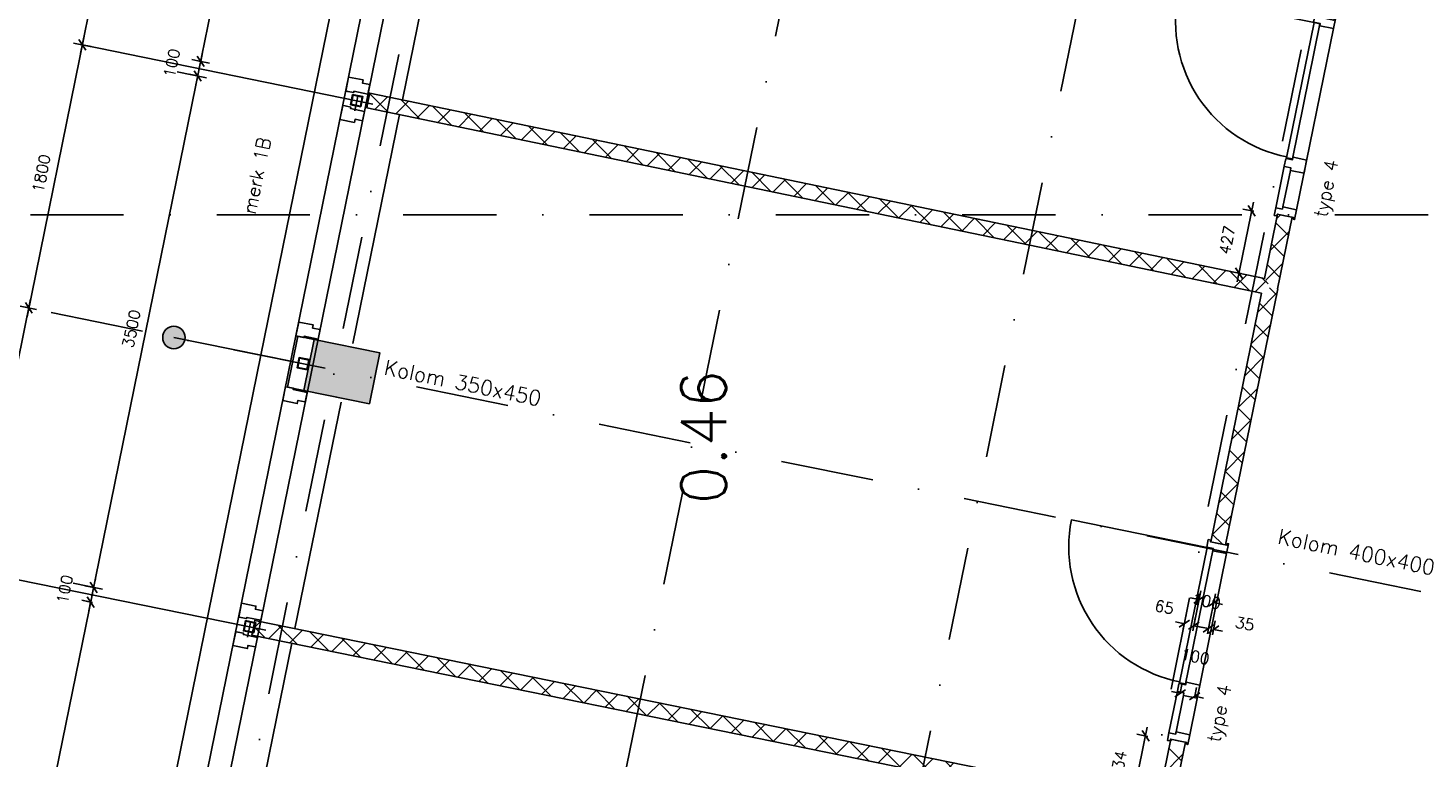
# Model space of a CAD drawing. Extents: x -33344 to 2055880, y -64816 to 121260.
# Tile 37 of 133: x 14436 to 23827, y 39006 to 43901. Entities that reach past the tile are written whole.
import ezdxf

# ---------------------------------------------------------------- set-up
doc = ezdxf.new("R2010")
doc.units = 0
doc.header["$LTSCALE"] = 50
doc.header["$MEASUREMENT"] = 0
doc.header["$PDMODE"] = 3
doc.header["$PDSIZE"] = 0.1
doc.linetypes.add('DASHED', pattern=[0.75, 0.5, -0.25])
doc.linetypes.add('STRAM_0WT$1$DASHDOT', pattern=[25, 12.5, -6.25, 0, -6.25])
doc.layers.get('0').update_dxf_attribs({"linetype": 'CONTINUOUS'})
doc.layers.get('DEFPOINTS').update_dxf_attribs({"linetype": 'CONTINUOUS'})
for name, color, linetype in [('A--A22--_F123-', 9, 'CONTINUOUS'), ('A--A28--_F-2--', 7, 'CONTINUOUS'), ('A--A28--_F12--', 7, 'CONTINUOUS'), ('A--L21--', 3, 'CONTINUOUS'), ('A--L21A3_BUITENWAND', 3, 'CONTINUOUS'), ('A--L22--_F-2--', 7, 'CONTINUOUS'), ('A--L28--', 7, 'CONTINUOUS'), ('A--L28--_F-2--', 7, 'CONTINUOUS'), ('A--L28--_F12--', 7, 'CONTINUOUS'), ('A--L31--', 2, 'CONTINUOUS'), ('A--L31--_F123-', 7, 'CONTINUOUS'), ('A--L32--', 7, 'CONTINUOUS'), ('A--L32--_F123-', 1, 'CONTINUOUS'), ('A--L32--_F123-DRAAIR', 7, 'CONTINUOUS'), ('A--M$1A-_F123-', 1, 'CONTINUOUS'), ('A--M1$A-_F123-', 1, 'CONTINUOUS'), ('A--T$1A-25_TEKST', 2, 'CONTINUOUS'), ('A--T$1A-_F123-_RN', 4, 'CONTINUOUS'), ('STRAM_0WT$0$A--L$7A-_STRA0', 1, 'STRAM_0WT$1$DASHDOT'), ('STRAM_0WT$1$A--M$1A-_F123-', 1, 'CONTINUOUS'), ('STRAM_0WT$1$A--T$7A8-_STRA', 8, 'STRAM_0WT$1$DASHDOT'), ('TEKST_KOZIJNMERK', 2, 'CONTINUOUS'), ('X--LR---_CP', 7, 'CONTINUOUS'), ('XREF', 7, 'CONTINUOUS')]:
    doc.layers.add(name, color=color, linetype=linetype)
doc.styles.add('ALFA-0_25', font='ROMANS')
doc.styles.add('B-01', font='SIMPLEX.SHX', dxfattribs={"width": 0.8, "height": 4.5})
doc.styles.add('HIEMSTRA', font='romans.shx')
doc.styles.add('STRAM_0WT$1$HIEMSTRA', font='romans.shx')
doc.dimstyles.new('STANDARD$0', dxfattribs={"dimscale": 30, "dimtxt": 2.5, "dimasz": 2, "dimexe": 2, "dimexo": 0, "dimgap": 2, "dimtad": 1, "dimdec": 0, "dimzin": 0, "dimtxsty": 'ALFA-0_25', "dimblk1": 'OBLIQUE', "dimblk2": 'OBLIQUE', "dimsah": 1, "dimcen": -3, "dimdle": 2, "dimclrd": 1, "dimclre": 1, "dimclrt": 2, "dimazin": 3, "dimtfac": 0.666667, "dimtofl": 0, "dimtmove": 0, "dimatfit": 3, "dimtvp": 0.833333, "dimtolj": 1, "dimtzin": 0})
doc.dimstyles.new('STRAM_0WT$0$STANDARD', dxfattribs={"dimscale": 70, "dimtxt": 2.5, "dimasz": 2, "dimexe": 0.3, "dimexo": 0.3, "dimgap": 2, "dimtad": 1, "dimdec": 0, "dimzin": 0, "dimtxsty": 'STRAM_0WT$1$HIEMSTRA', "dimblk1": 'STRAM_0WT$0$_OBLIQUE', "dimblk2": 'STRAM_0WT$0$_OBLIQUE', "dimsah": 1, "dimcen": -0.09, "dimdle": 0.3, "dimclrd": 1, "dimclre": 1, "dimclrt": 4, "dimazin": 3, "dimtfac": 1, "dimtdec": 4, "dimtix": 1, "dimtofl": 0, "dimtmove": 0, "dimatfit": 3, "dimtvp": 625, "dimtolj": 1, "dimtzin": 0})

# ---------------------------------------------------------------- blocks, each defined once
blk = doc.blocks.new('*U1441')
at = {"layer": 'A--A22--_F123-', "linetype": 'CONTINUOUS'}
h = blk.add_hatch(dxfattribs=at)
h.set_pattern_fill('ALFAKRS', color=256, scale=120, style=0)
h.set_pattern_definition([(45, (-15947.66, -39879.09), (-84.8528, 84.8528), []), (135, (-15947.66, -39879.09), (-84.8528, -84.8528), [])])
h.paths.add_polyline_path([(0, 0), (10, 49), (6065, -1184.4), (6104, -1243.4), (6045, -1282.4), (-10, -49)])
at = {"layer": 'A--L22--_F-2--', "color": 2, "linetype": 'CONTINUOUS'}
for points in [[(0, 0), (-10, -49), (6045, -1282.4), (6045, -1282.4)], [(0, 0), (10, 49), (6065, -1184.4), (6065, -1184.4)]]:
    blk.add_lwpolyline(points, dxfattribs=at)
blk = doc.blocks.new('*U1436')
at = {"layer": 'A--A22--_F123-', "linetype": 'CONTINUOUS'}
h = blk.add_hatch(dxfattribs=at)
h.set_pattern_fill('ALFAKRS', color=256, scale=120, style=0)
h.set_pattern_definition([(45, (-22051.67, -38635.7), (-84.8528, 84.8528), []), (135, (-22051.67, -38635.7), (-84.8528, -84.8528), [])])
h.paths.add_polyline_path([(0, 0), (-39, 59), (50.1, 496.2), (99, 486.2), (148, 476.3), (49, -10)])
at = {"layer": 'A--L22--_F-2--', "color": 2, "linetype": 'CONTINUOUS'}
for points in [[(-39, 59), (-39, 59), (50.1, 496.2), (99, 486.2)], [(49, -10), (49, -10), (148, 476.3), (99, 486.2)]]:
    blk.add_lwpolyline(points, dxfattribs=at)
blk = doc.blocks.new('*U1435')
at = {"layer": 'A--A22--_F123-', "linetype": 'CONTINUOUS'}
h = blk.add_hatch(dxfattribs=at)
h.set_pattern_fill('ALFAKRS', color=256, scale=120, style=0)
h.set_pattern_definition([(45, (-22420.18, -40444.77), (-84.8528, 84.8528), []), (135, (-22420.18, -40444.77), (-84.8528, -84.8528), [])])
h.paths.add_polyline_path([(0, 0), (-49, 10), (290.8, 1678.2), (349.8, 1717), (398.8, 1707), (49, -10)])
at = {"layer": 'A--L22--_F-2--', "color": 2, "linetype": 'CONTINUOUS'}
for points in [[(0, 0), (49, -10), (398.8, 1707), (398.8, 1707)], [(0, 0), (-49, 10), (290.8, 1678.2), (290.8, 1678.2)]]:
    blk.add_lwpolyline(points, dxfattribs=at)
blk = doc.blocks.new('*U1433')
at = {"layer": 'A--A22--_F123-', "linetype": 'CONTINUOUS'}
h = blk.add_hatch(dxfattribs=at)
h.set_pattern_fill('ALFAKRS', color=256, scale=120, style=0)
h.set_pattern_definition([(45, (-16718.91, -43414.8), (-84.8528, 84.8528), []), (135, (-16718.91, -43414.8), (-84.8528, -84.8528), [])])
h.paths.add_polyline_path([(0, 0), (10.1, 49), (6012, -1193.9), (6051, -1253), (5992.1, -1291.9), (-10.1, -49)])
at = {"layer": 'A--L22--_F-2--', "color": 2, "linetype": 'CONTINUOUS'}
for points in [[(0, 0), (-10.1, -49), (5992.1, -1291.9), (5992.1, -1291.9)], [(0, 0), (10.1, 49), (6012, -1193.9), (6012, -1193.9)]]:
    blk.add_lwpolyline(points, dxfattribs=at)
blk = doc.blocks.new('*U1432')
at = {"layer": 'A--A22--_F123-', "linetype": 'CONTINUOUS'}
h = blk.add_hatch(dxfattribs=at)
h.set_pattern_fill('ALFAKRS', color=256, scale=120, style=0)
h.set_pattern_definition([(45, (-22769.94, -42161.78), (-84.8528, 84.8528), []), (135, (-22769.94, -42161.78), (-84.8528, -84.8528), [])])
h.paths.add_polyline_path([(0, 0), (-39, 59.1), (48.8, 490.1), (97.8, 480.1), (146.8, 470.1), (49, -10)])
at = {"layer": 'A--L22--_F-2--', "color": 2, "linetype": 'CONTINUOUS'}
for points in [[(-39, 59.1), (-39, 59.1), (48.8, 490.1), (97.8, 480.1)], [(49, -10), (49, -10), (146.8, 470.1), (97.8, 480.1)]]:
    blk.add_lwpolyline(points, dxfattribs=at)
blk = doc.blocks.new('DR_930TYPE4')
at = {"layer": 'A--L32--_F123-', "color": 1}
for p, q in [((67, 0), (1307, 0)), ((1057, -93.8), (1307, -93.8)), ((1038, -139), (1322, -139))]:
    blk.add_line(p, q, dxfattribs=at)
at = {"layer": 'A--L32--_F123-'}
for points in [[(0, -9), (0, 0), (67, 0), (67, -93.8), (52, -93.8), (52, -139), (0, -139), (0, -121), (12, -121), (12, -9), (0, -9)], [(969, 0), (1055, 0), (1057, 0), (1057, -93.8), (1057, -93.8), (1040, -93.8), (1040, -137), (1038, -139), (986, -139), (984, -137), (984, -93.8), (969, -93.8), (967, -93.8), (967, 0)], [(1374, -9), (1374, 0), (1307, 0), (1307, -93.8), (1322, -93.8), (1322, -139), (1374, -139), (1374, -121), (1362, -121), (1362, -9), (1374, -9)], [(54, -95.6), (54, -135.6), (980.1, -135.6), (977.1, -95.6), (54, -95.6)]]:
    blk.add_lwpolyline(points, close=True, dxfattribs=at)
blk.add_point((1374, 0), dxfattribs=at)
blk.add_point((1374, 0), dxfattribs=at)
at = {"layer": 'A--L32--_F123-DRAAIR', "color": 1}
blk.add_lwpolyline([(54, -135.6), (54, -1065.6, 0.414214), (973, -135.8)], format="xyb", dxfattribs=at)
at = {"layer": 'X--LR---_CP', "color": 1, "linetype": 'CONTINUOUS'}
blk.add_point((0, 0), dxfattribs=at)
at = {"layer": 'X--LR---_CP', "color": 1}
blk.add_point((982, 0), dxfattribs=at)
blk = doc.blocks.new('_OBLIQUE')
at = {"color": 0, "linetype": 'BYBLOCK'}
blk.add_line((-0.5, -0.5), (0.5, 0.5), dxfattribs=at)
blk = doc.blocks.new('*D159')
at = {"layer": 'A--M$1A-_F123-', "color": 1}
for p, q in [((15594.9, 43676.9), (15536.1, 43688.9)), ((15594.9, 43676.9), (15606.9, 43735.7)), ((15575, 43578.9), (15516.2, 43590.9)), ((15575, 43578.9), (15563, 43520.1))]:
    blk.add_line(p, q, dxfattribs=at)
at = {"layer": 'DEFPOINTS', "color": 0}
for p in [(15594.9, 43676.9), (15594.9, 43676.9), (15575, 43578.9)]:
    blk.add_point(p, dxfattribs=at)
at = {"layer": 'A--M$1A-_F123-', "color": 1, "xscale": 60, "yscale": 60, "zscale": 60}
for p, rotation in [((15594.9, 43676.9), 258.4862903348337), ((15575, 43578.9), 78.48629033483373)]:
    blk.add_blockref('_OBLIQUE', p, dxfattribs=dict(at, rotation=rotation))
at = {"layer": 'A--M$1A-_F123-', "color": 2, "insert": (15401.2, 43665.3), "char_height": 75, "attachment_point": 5, "rotation": 78.48629, "style": 'ALFA-0_25'}
blk.add_mtext('\\A1;100', dxfattribs=at)
blk = doc.blocks.new('*D160')
at = {"layer": 'A--M$1A-_F123-', "color": 1}
for p, q in [((15583, 43618.1), (16290.6, 47091.8)), ((16267.6, 47035.2), (16337.4, 47021)), ((15584, 43679.1), (15653.7, 43664.9))]:
    blk.add_line(p, q, dxfattribs=at)
at = {"layer": 'DEFPOINTS', "color": 0}
for p in [(16267.6, 47035.2), (16278.6, 47033), (15584, 43679.1)]:
    blk.add_point(p, dxfattribs=at)
at = {"layer": 'A--M$1A-_F123-', "color": 1, "xscale": 60, "yscale": 60, "zscale": 60}
for p, rotation in [((16278.6, 47033), 78.48629033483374), ((15594.9, 43676.9), 258.4862903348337)]:
    blk.add_blockref('_OBLIQUE', p, dxfattribs=dict(at, rotation=rotation))
at = {"layer": 'A--M$1A-_F123-', "color": 2, "insert": (15841.2, 45374.4), "char_height": 75, "attachment_point": 5, "rotation": 78.48629, "style": 'ALFA-0_25'}
blk.add_mtext('\\A1;3425', dxfattribs=at)
blk = doc.blocks.new('*D166')
at = {"layer": 'A--M$1A-_F123-', "color": 1}
for p, q in [((15587, 43637.7), (14864.4, 40090.6)), ((15437.7, 43606.9), (15633.8, 43566.9)), ((14739.1, 40177.3), (14935.2, 40137.4))]:
    blk.add_line(p, q, dxfattribs=at)
at = {"layer": 'DEFPOINTS', "color": 0}
for p in [(15437.7, 43606.9), (14739.1, 40177.3), (14876.4, 40149.3)]:
    blk.add_point(p, dxfattribs=at)
at = {"layer": 'A--M$1A-_F123-', "color": 1, "xscale": 60, "yscale": 60, "zscale": 60}
for p, rotation in [((15575, 43578.9), 78.48629033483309), ((14876.4, 40149.3), 258.486290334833)]:
    blk.add_blockref('_OBLIQUE', p, dxfattribs=dict(at, rotation=rotation))
at = {"layer": 'A--M$1A-_F123-', "color": 2, "insert": (15130.1, 41883.6), "char_height": 75, "attachment_point": 5, "rotation": 78.48629, "style": 'ALFA-0_25'}
blk.add_mtext('\\A1;3500', dxfattribs=at)
blk = doc.blocks.new('*D167')
at = {"layer": 'A--M$1A-_F123-', "color": 1}
for p, q in [((14868.4, 40110.1), (12364.4, 27817.6)), ((14856.4, 40051.4), (14797.6, 40063.3)), ((12376.4, 27876.4), (12317.6, 27888.4))]:
    blk.add_line(p, q, dxfattribs=at)
at = {"layer": 'DEFPOINTS', "color": 0}
for p in [(14856.4, 40051.4), (12376.4, 27876.4), (12376.4, 27876.4)]:
    blk.add_point(p, dxfattribs=at)
at = {"layer": 'A--M$1A-_F123-', "color": 1, "xscale": 60, "yscale": 60, "zscale": 60}
for p, rotation in [((14856.4, 40051.4), 78.48629033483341), ((12376.4, 27876.4), 258.4862903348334)]:
    blk.add_blockref('_OBLIQUE', p, dxfattribs=dict(at, rotation=rotation))
at = {"layer": 'A--M$1A-_F123-', "color": 2, "insert": (13520.8, 33983.3), "char_height": 75, "attachment_point": 5, "rotation": 78.48629, "style": 'ALFA-0_25'}
blk.add_mtext('\\A1;12425', dxfattribs=at)
blk = doc.blocks.new('KOLOM450X350')
at = {"layer": 'A--A28--_F12--', "color": 8}
for points in [[(-175, -225), (-175, 225), (175, 225)], [(-175, -225), (175, 225), (175, -225)]]:
    blk.add_solid(points, dxfattribs=at)
at = {"layer": 'A--L28--_F12--', "color": 3, "linetype": 'CONTINUOUS'}
blk.add_lwpolyline([(-175, -225), (-175, 225), (175, 225), (175, -225)], close=True, dxfattribs=at)
at = {"layer": 'X--LR---_CP'}
for p in [(-175, 0), (-175, 0), (175, 0)]:
    blk.add_point(p, dxfattribs=at)
blk = doc.blocks.new('*D186')
at = {"layer": 'A--M$1A-_F123-', "color": 1}
for p, q in [((14876.4, 40149.3), (14888.3, 40208.1)), ((14888.1, 40146.9), (14817.6, 40161.3)), ((14868.2, 40049), (14797.6, 40063.3)), ((14856.4, 40051.4), (14844.4, 39992.6))]:
    blk.add_line(p, q, dxfattribs=at)
at = {"layer": 'DEFPOINTS', "color": 0}
for p in [(14888.1, 40146.9), (14856.4, 40051.4), (14868.2, 40049)]:
    blk.add_point(p, dxfattribs=at)
at = {"layer": 'A--M$1A-_F123-', "color": 1, "xscale": 60, "yscale": 60, "zscale": 60}
for p, rotation in [((14876.4, 40149.3), 258.4862903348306), ((14856.4, 40051.4), 78.48629033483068)]:
    blk.add_blockref('_OBLIQUE', p, dxfattribs=dict(at, rotation=rotation))
at = {"layer": 'A--M$1A-_F123-', "color": 2, "insert": (14682.7, 40137.8), "char_height": 75, "attachment_point": 5, "rotation": 78.48629, "style": 'ALFA-0_25'}
blk.add_mtext('\\A1;100', dxfattribs=at)
blk = doc.blocks.new('*D539')
at = {"layer": 'A--M$1A-_F123-', "color": 1, "linetype": 'CONTINUOUS'}
for p, q in [((22164.4, 39439.9), (22105.7, 39451.8)), ((22164.4, 39439.9), (22176.4, 39498.7)), ((22262.4, 39419.9), (22274.4, 39478.7)), ((22262.4, 39419.9), (22321.2, 39407.9))]:
    blk.add_line(p, q, dxfattribs=at)
at = {"layer": 'DEFPOINTS', "color": 0, "linetype": 'CONTINUOUS'}
for p in [(22164.4, 39439.9), (22262.4, 39419.9), (22262.4, 39419.9)]:
    blk.add_point(p, dxfattribs=at)
at = {"layer": 'A--M$1A-_F123-', "color": 1, "linetype": 'CONTINUOUS', "xscale": 60, "yscale": 60, "zscale": 60}
for p, rotation in [((22164.4, 39439.9), 348.4862903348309), ((22262.4, 39419.9), 168.4862903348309)]:
    blk.add_blockref('_OBLIQUE', p, dxfattribs=dict(at, rotation=rotation))
at = {"layer": 'A--M$1A-_F123-', "color": 2, "linetype": 'CONTINUOUS', "insert": (22265.8, 39687.1), "char_height": 75, "attachment_point": 5, "rotation": 348.48629, "style": 'ALFA-0_25'}
blk.add_mtext('\\A1;100', dxfattribs=at)
blk = doc.blocks.new('*D540')
at = {"layer": 'A--M$1A-_F123-', "color": 1, "linetype": 'CONTINUOUS'}
for p, q in [((22193.1, 39906.3), (22134.3, 39918.2)), ((22186, 39871.2), (22205.1, 39965)), ((22249.7, 39858.2), (22268.8, 39952.1)), ((22256.8, 39893.3), (22315.6, 39881.3))]:
    blk.add_line(p, q, dxfattribs=at)
at = {"layer": 'DEFPOINTS', "color": 0, "linetype": 'CONTINUOUS'}
for p in [(22186, 39871.2), (22249.7, 39858.2), (22256.8, 39893.3)]:
    blk.add_point(p, dxfattribs=at)
at = {"layer": 'A--M$1A-_F123-', "color": 1, "linetype": 'CONTINUOUS', "xscale": 60, "yscale": 60, "zscale": 60}
for p, rotation in [((22193.1, 39906.3), 348.4862903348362), ((22256.8, 39893.3), 168.4862903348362)]:
    blk.add_blockref('_OBLIQUE', p, dxfattribs=dict(at, rotation=rotation))
at = {"layer": 'A--M$1A-_F123-', "color": 2, "linetype": 'CONTINUOUS', "insert": (22059.3, 40017.7), "char_height": 75, "attachment_point": 5, "rotation": 348.48629, "style": 'ALFA-0_25'}
blk.add_mtext('\\A1;65', dxfattribs=at)
blk = doc.blocks.new('*D541')
at = {"layer": 'A--M$1A-_F123-', "color": 1, "linetype": 'CONTINUOUS'}
for p, q in [((22256.8, 39893.3), (22304.4, 40127.1)), ((22354.8, 39873.3), (22402.4, 40107.2)), ((22292.5, 40068.3), (22233.7, 40080.3)), ((22390.5, 40048.4), (22449.3, 40036.4))]:
    blk.add_line(p, q, dxfattribs=at)
at = {"layer": 'DEFPOINTS', "color": 0, "linetype": 'CONTINUOUS'}
for p in [(22390.5, 40048.4), (22256.8, 39893.3), (22354.8, 39873.3)]:
    blk.add_point(p, dxfattribs=at)
at = {"layer": 'A--M$1A-_F123-', "color": 1, "linetype": 'CONTINUOUS', "xscale": 60, "yscale": 60, "zscale": 60}
for p, rotation in [((22292.5, 40068.3), 348.4862903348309), ((22390.5, 40048.4), 168.4862903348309)]:
    blk.add_blockref('_OBLIQUE', p, dxfattribs=dict(at, rotation=rotation))
at = {"layer": 'A--M$1A-_F123-', "color": 2, "linetype": 'CONTINUOUS', "insert": (22341.5, 40058.4), "char_height": 75, "attachment_point": 5, "rotation": 348.48629, "style": 'ALFA-0_25'}
blk.add_mtext('\\A1;100', dxfattribs=at)
blk = doc.blocks.new('*D542')
at = {"layer": 'A--M$1A-_F123-', "color": 1, "linetype": 'CONTINUOUS'}
for p, q in [((22347.8, 39838.8), (22365.7, 39933.4)), ((22382.2, 39832.3), (22400.1, 39926.8)), ((22354.5, 39874.4), (22295.6, 39885.6)), ((22388.9, 39867.9), (22447.9, 39856.7))]:
    blk.add_line(p, q, dxfattribs=at)
at = {"layer": 'DEFPOINTS', "color": 0, "linetype": 'CONTINUOUS'}
for p in [(22347.8, 39838.8), (22382.2, 39832.3), (22388.9, 39867.9)]:
    blk.add_point(p, dxfattribs=at)
at = {"layer": 'A--M$1A-_F123-', "color": 1, "linetype": 'CONTINUOUS', "xscale": 60, "yscale": 60, "zscale": 60}
for p, rotation in [((22354.5, 39874.4), 349.2738793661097), ((22388.9, 39867.9), 169.2738793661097)]:
    blk.add_blockref('_OBLIQUE', p, dxfattribs=dict(at, rotation=rotation))
at = {"layer": 'A--M$1A-_F123-', "color": 2, "linetype": 'CONTINUOUS', "insert": (22598.9, 39906.9), "char_height": 75, "attachment_point": 5, "rotation": 349.27388, "style": 'ALFA-0_25'}
blk.add_mtext('\\A1;35', dxfattribs=at)
blk = doc.blocks.new('Q020607-')
at = {"layer": 'A--A28--_F-2--', "color": 3}
for points in [[(-31.4, 31.5), (-35, -34.9), (-35, 35.1)], [(-31.4, 31.5), (-35, 35.1), (35, 35.1)], [(-31.4, 31.5), (-31.4, -31.3), (-35, -34.9)], [(35, 35.1), (31.4, 31.5), (-31.4, 31.5)], [(35, 35.1), (35, -34.9), (31.4, 31.5)], [(35, -34.9), (31.4, -31.3), (31.4, 31.5)], [(35, -34.9), (-35, -34.9), (-31.4, -31.3)], [(35, -34.9), (-31.4, -31.3), (31.4, -31.3)]]:
    blk.add_solid(points, dxfattribs=at)
at = {"layer": 'A--L28--_F-2--', "color": 3, "linetype": 'CONTINUOUS'}
blk.add_lwpolyline([(-35, -34.9), (-31.4, -31.3), (-31.4, 31.5), (31.4, 31.5), (31.4, -31.3), (-31.4, -31.3), (-35, -34.9), (35, -34.9), (35, 35.1), (-35, 35.1)], close=True, dxfattribs=at)
at = {"layer": 'X--LR---_CP', "color": 4, "linetype": 'CONTINUOUS'}
for p in [(-35, 0.1), (0, 0), (35, 0.1)]:
    blk.add_point(p, dxfattribs=at)
blk = doc.blocks.new('*D563')
at = {"layer": 'A--M$1A-_F123-', "color": 1, "linetype": 'CONTINUOUS'}
for p, q in [((14070.5, 40201.2), (14453.7, 42082.6)), ((14441.8, 42023.8), (14383, 42035.8)), ((14082.5, 40260), (14023.7, 40272))]:
    blk.add_line(p, q, dxfattribs=at)
at = {"layer": 'DEFPOINTS', "color": 0, "linetype": 'CONTINUOUS'}
for p in [(14441.8, 42023.8), (14441.8, 42023.8), (14082.5, 40260)]:
    blk.add_point(p, dxfattribs=at)
at = {"layer": 'A--M$1A-_F123-', "color": 1, "linetype": 'CONTINUOUS', "xscale": 60, "yscale": 60, "zscale": 60}
for p, rotation in [((14441.8, 42023.8), 78.48629033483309), ((14082.5, 40260), 258.4862903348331)]:
    blk.add_blockref('_OBLIQUE', p, dxfattribs=dict(at, rotation=rotation))
at = {"layer": 'A--M$1A-_F123-', "color": 2, "linetype": 'CONTINUOUS', "insert": (14166.6, 41161.4), "char_height": 75, "attachment_point": 5, "rotation": 78.48629, "style": 'ALFA-0_25'}
blk.add_mtext('\\A1;1800', dxfattribs=at)
blk = doc.blocks.new('*D564')
at = {"layer": 'A--M$1A-_F123-', "color": 1, "linetype": 'CONTINUOUS'}
for p, q in [((14813, 43846.4), (14429.8, 41965)), ((14853.4, 43776.9), (14742.3, 43799.6)), ((14494.2, 42013.1), (14383, 42035.8))]:
    blk.add_line(p, q, dxfattribs=at)
at = {"layer": 'DEFPOINTS', "color": 0, "linetype": 'CONTINUOUS'}
for p in [(14853.4, 43776.9), (14441.8, 42023.8), (14494.2, 42013.1)]:
    blk.add_point(p, dxfattribs=at)
at = {"layer": 'A--M$1A-_F123-', "color": 1, "linetype": 'CONTINUOUS', "xscale": 60, "yscale": 60, "zscale": 60}
for p, rotation in [((14801.1, 43787.6), 78.48629033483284), ((14441.8, 42023.8), 258.4862903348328)]:
    blk.add_blockref('_OBLIQUE', p, dxfattribs=dict(at, rotation=rotation))
at = {"layer": 'A--M$1A-_F123-', "color": 2, "linetype": 'CONTINUOUS', "insert": (14525.9, 42925.2), "char_height": 75, "attachment_point": 5, "rotation": 78.48629, "style": 'ALFA-0_25'}
blk.add_mtext('\\A1;1800', dxfattribs=at)
blk = doc.blocks.new('*D565')
at = {"layer": 'A--M$1A-_F123-', "color": 1, "linetype": 'CONTINUOUS'}
for p, q in [((14789.1, 43728.8), (15172.3, 45610.2)), ((15160.3, 45551.4), (15219.1, 45539.4)), ((14801.1, 43787.6), (14859.9, 43775.6))]:
    blk.add_line(p, q, dxfattribs=at)
at = {"layer": 'DEFPOINTS', "color": 0, "linetype": 'CONTINUOUS'}
for p in [(15160.3, 45551.4), (15160.3, 45551.4), (14801.1, 43787.6)]:
    blk.add_point(p, dxfattribs=at)
at = {"layer": 'A--M$1A-_F123-', "color": 1, "linetype": 'CONTINUOUS', "xscale": 60, "yscale": 60, "zscale": 60}
for p, rotation in [((15160.3, 45551.4), 78.48629033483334), ((14801.1, 43787.6), 258.4862903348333)]:
    blk.add_blockref('_OBLIQUE', p, dxfattribs=dict(at, rotation=rotation))
at = {"layer": 'A--M$1A-_F123-', "color": 2, "linetype": 'CONTINUOUS', "insert": (14885.2, 44688.9), "char_height": 75, "attachment_point": 5, "rotation": 78.48629, "style": 'ALFA-0_25'}
blk.add_mtext('\\A1;1800', dxfattribs=at)
blk = doc.blocks.new('DILATATIEVOEG')
at = {"layer": 'A--L21A3_BUITENWAND', "linetype": 'CONTINUOUS'}
h = blk.add_hatch(color=256, dxfattribs=at)
edge = h.paths.add_edge_path()
edge.add_arc((-800, 0), 75, 0, 360)
blk.add_line((-800, 0), (0, 0), dxfattribs=at)
blk.add_circle((-800, 0), 75, dxfattribs=at)
at = {"layer": 'X--LR---_CP', "linetype": 'CONTINUOUS'}
blk.add_point((0, 0), dxfattribs=at)
blk = doc.blocks.new('*D704')
at = {"layer": 'A--M1$A-_F123-', "color": 1}
for p, q in [((22655.9, 42733.6), (22546.8, 42198)), ((22659.4, 42671.6), (22585.1, 42686.7)), ((22574.3, 42253.6), (22500, 42268.8))]:
    blk.add_line(p, q, dxfattribs=at)
at = {"layer": 'DEFPOINTS', "color": 0}
for p in [(22659.4, 42671.6), (22558.8, 42256.8), (22574.3, 42253.6)]:
    blk.add_point(p, dxfattribs=at)
at = {"layer": 'A--M1$A-_F123-', "color": 1, "xscale": 60, "yscale": 60, "zscale": 60}
for p, rotation in [((22643.9, 42674.8), 78.48629033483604), ((22558.8, 42256.8), 258.486290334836)]:
    blk.add_blockref('_OBLIQUE', p, dxfattribs=dict(at, rotation=rotation))
at = {"layer": 'A--M1$A-_F123-', "color": 2, "insert": (22479.8, 42478.7), "char_height": 75, "attachment_point": 5, "rotation": 78.48629, "style": 'ALFA-0_25'}
blk.add_mtext('\\A1;427', dxfattribs=at)
blk = doc.blocks.new('*D705')
at = {"layer": 'A--M1$A-_F123-', "color": 1}
for p, q in [((21944.4, 39213), (21833.7, 38669.9)), ((21947.9, 39151), (21873.6, 39166.1)), ((21861.2, 38725.5), (21786.9, 38740.7))]:
    blk.add_line(p, q, dxfattribs=at)
at = {"layer": 'DEFPOINTS', "color": 0}
for p in [(21947.9, 39151), (21845.7, 38728.7), (21861.2, 38725.5)]:
    blk.add_point(p, dxfattribs=at)
at = {"layer": 'A--M1$A-_F123-', "color": 1, "xscale": 60, "yscale": 60, "zscale": 60}
for p, rotation in [((21932.4, 39154.2), 78.4862903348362), ((21845.7, 38728.7), 258.4862903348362)]:
    blk.add_blockref('_OBLIQUE', p, dxfattribs=dict(at, rotation=rotation))
at = {"layer": 'A--M1$A-_F123-', "color": 2, "insert": (21751.6, 38960.1), "char_height": 75, "attachment_point": 5, "rotation": 78.48629, "style": 'ALFA-0_25'}
blk.add_mtext('\\A1;434', dxfattribs=at)
blk = doc.blocks.new('STRAM_0WT$0$_OBLIQUE')
at = {"color": 0, "linetype": 'BYBLOCK'}
blk.add_line((-0.5, -0.5), (0.5, 0.5), dxfattribs=at)
blk = doc.blocks.new('*D1836')
at = {"layer": 'DEFPOINTS', "color": 0, "linetype": 'CONTINUOUS'}
for p in [(-60981.7, 15247.9), (-60732.4, 15197.2), (-61810.3, 9905.8)]:
    blk.add_point(p, dxfattribs=at)
at = {"layer": 'STRAM_0WT$1$A--M$1A-_F123-', "color": 1, "linetype": 'CONTINUOUS'}
for p, q in [((-62063.7, 9936), (-60977.5, 15268.5)), ((-60753, 15201.3), (-61002.2, 15252.1)), ((-61830.8, 9910), (-62080.1, 9960.8))]:
    blk.add_line(p, q, dxfattribs=at)
at = {"layer": 'STRAM_0WT$1$A--M$1A-_F123-', "color": 1, "linetype": 'CONTINUOUS', "xscale": 140, "yscale": 140, "zscale": 140}
for p, rotation in [((-60981.7, 15247.9), 78.48629033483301), ((-62059.5, 9956.6), 258.486290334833)]:
    blk.add_blockref('STRAM_0WT$0$_OBLIQUE', p, dxfattribs=dict(at, rotation=rotation))
at = {"layer": 'STRAM_0WT$1$A--M$1A-_F123-', "color": 4, "linetype": 'CONTINUOUS', "insert": (-61743.5, 12647.7), "char_height": 175, "attachment_point": 5, "rotation": 78.48629, "style": 'STRAM_0WT$1$HIEMSTRA'}
blk.add_mtext('\\A1;5400', dxfattribs=at)
blk = doc.blocks.new('STRAM_0WT')
at = {"layer": 'STRAM_0WT$0$A--L$7A-_STRA0'}
for p, q in [((-38410.733, 89013.047), (-64231.371, -37744.184)), ((-46967.857, 69048.716), (-68542.883, -36866.195)), ((-44567.212, 68559.429), (-66142.131, -37354.959)), ((-46940.956, 6876.922), (-62252.793, 9995.966))]:
    blk.add_line(p, q, dxfattribs=at)
at = {"layer": 'STRAM_0WT$1$A--T$7A8-_STRA', "color": 8}
for p, q in [((-52143.28, 13957.807), (-62448.73, -36633.131)), ((-66167.142, 10400), (-540.602, 10400))]:
    blk.add_line(p, q, dxfattribs=at)
at = {"layer": 'STRAM_0WT$1$A--M$1A-_F123-', "linetype": 'CONTINUOUS'}
dim = blk.add_aligned_dim(p1=(-61810.257, 9905.821), p2=(-60732.404, 15197.156), distance=254.373, dimstyle='STRAM_0WT$0$STANDARD', dxfattribs=at)
dim.commit()
dim.dimension.update_dxf_attribs({"geometry": '*D1836', "text_midpoint": (-61743.507, 12647.671)})

msp = doc.modelspace()

# ---------------------------------------------------------------- linework, layer by layer
at = {"layer": 'A--L21--'}
for points in [[(17628.9, 46757.9), (16948.7, 43419)], [(16928.8, 43321), (16615.9, 41784.8)], [(16536, 41392.9), (16226.5, 39873.3)], [(16206.5, 39775.3), (15538, 36493.5)]]:
    msp.add_lwpolyline(points, dxfattribs=at)
at = {"layer": 'A--L21--', "color": 4, "linetype": 'CONTINUOUS', "elevation": 1}
msp.add_lwpolyline([(16246.4, 41834.8), (16176.8, 41493.1), (16286.5, 41470.7), (16356.2, 41812.4)], close=True, dxfattribs=at)
at = {"layer": 'A--L31--', "color": 2, "linetype": 'CONTINUOUS'}
for points in [[(16716.8, 43457.6), (16729.7, 43521.3), (16679.8, 43531.4), (16684, 43552), (16587, 43571.8), (16572.4, 43500.2), (16568, 43478.7), (16582.7, 43475.7), (16620.9, 43467.9), (16622.7, 43476.7)], [(16693.2, 43341.9), (16680.2, 43278.2), (16630.2, 43288.4), (16626, 43267.8), (16529, 43287.6), (16543.6, 43359.1), (16548, 43380.7), (16562.7, 43377.7), (16600.9, 43369.9), (16599.1, 43361.1)], [(16382.2, 41815.1), (16395.1, 41878.7), (16345.1, 41888.9), (16349.3, 41909.5), (16252.3, 41929.2), (16237.8, 41857.7), (16233.4, 41836.1), (16248.1, 41833.2), (16286.3, 41825.4), (16288.1, 41834.2)], [(16309.2, 41456.9), (16296.2, 41393.2), (16246.3, 41403.4), (16242.1, 41382.8), (16145.1, 41402.6), (16159.6, 41474.1), (16164, 41495.7), (16178.7, 41492.7), (16216.9, 41484.9), (16215.1, 41476.1)], [(15998.2, 39930), (16011.2, 39993.7), (15961.2, 40003.9), (15965.4, 40024.5), (15868.4, 40044.2), (15853.8, 39972.7), (15849.4, 39951.1), (15864.1, 39948.2), (15902.3, 39940.4), (15904.1, 39949.2)], [(15974.6, 39814.3), (15961.6, 39750.7), (15911.7, 39760.9), (15907.5, 39740.3), (15810.5, 39760.1), (15825, 39831.6), (15829.4, 39853.1), (15844.1, 39850.1), (15882.3, 39842.3), (15880.6, 39833.5)]]:
    msp.add_lwpolyline(points, close=True, dxfattribs=at)
at = {"layer": 'A--L31--_F123-', "color": 1, "linetype": 'CONTINUOUS'}
for p, q in [((16710.2, 45204), (15997.9, 41706.8)), ((13706.9, 29433.1), (16892.1, 45070)), ((17043.3, 45060.6), (13849.6, 29382.7)), ((15997.9, 41706.8), (14920, 36415.5))]:
    msp.add_line(p, q, dxfattribs=at)
at = {"layer": 'A--M$1A-_F123-', "linetype": 'CONTINUOUS'}
for p, q in [((14801.1, 43787.6), (16750, 43390.6)), ((16628, 43344.5), (16648, 43442.5)), ((14082.5, 40260), (16031.4, 39863)), ((15909.5, 39816.9), (15929.4, 39914.9))]:
    msp.add_line(p, q, dxfattribs=at)

# ---------------------------------------------------------------- block references
at = {"rotation": 78.48629033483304}
msp.add_blockref('KOLOM450X350', (16541.7, 41596.1), dxfattribs=at)
at = {"layer": 'A--L21--', "linetype": 'CONTINUOUS'}
for name, p in [('*U1433', (16718.9, 43414.8)), ('*U1432', (22769.9, 42161.8)), ('*U1435', (22420.2, 40444.8)), ('*U1441', (15947.7, 39879.1)), ('*U1436', (22051.7, 38635.7))]:
    msp.add_blockref(name, p, dxfattribs=at)
at = {"layer": 'A--L21A3_BUITENWAND', "color": 1, "rotation": 348.486290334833}
msp.add_blockref('DILATATIEVOEG', (16198.7, 41665.9), dxfattribs=at)
at = {"layer": 'A--L28--', "xscale": -1}
for p, rotation in [((16641.4, 43413.4), 78.48629033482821), ((16282.2, 41649.6), 78.48629033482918), ((15922.9, 39885.8), 78.48629033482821)]:
    msp.add_blockref('Q020607-', p, dxfattribs=dict(at, rotation=rotation))
at = {"layer": 'A--L32--', "linetype": 'CONTINUOUS', "rotation": 258.4862903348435}
for p in [(23206.8, 43962.8), (22489.8, 40442.8)]:
    msp.add_blockref('DR_930TYPE4', p, dxfattribs=at)
at = {"layer": 'XREF', "linetype": 'DASHED', "ltscale": 20}
msp.add_blockref('STRAM_0WT', (75619.4, 32246.9), dxfattribs=at)

# ---------------------------------------------------------------- texts
at = {"layer": 'A--T$1A-25_TEKST', "style": 'B-01'}
for s, p in [('Kolom 350x450', (16817.6, 41579.1)), ('Kolom 400x400', (22812, 40444.9))]:
    msp.add_text(s, height=100, rotation=348.47958, dxfattribs=at).set_placement(p)
at = {"layer": 'A--T$1A-_F123-_RN', "style": 'ALFA-0_25'}
msp.add_text('0.46', height=300, rotation=90, dxfattribs=at).set_placement((19118.5, 40708.1))
at = {"layer": 'TEKST_KOZIJNMERK', "style": 'HIEMSTRA'}
for s, p in [('merk 1B', (15962.4, 42646.9)), ('type 4', (23148.9, 42626.4)), ('type 4', (22431.9, 39106.5))]:
    msp.add_text(s, height=90, rotation=78.486, dxfattribs=at).set_placement(p)

# ---------------------------------------------------------------- dimensions: what is measured, and where the dimension line sits
at = {"layer": 'A--M$1A-_F123-'}
for base, p1, p2, picture, middle in [((16278.6, 47033), (15584, 43679.1), (16267.6, 47035.2), '*D160', (15841.2, 45374.4)), ((15594.9, 43676.9), (15575, 43578.9), (15594.9, 43676.9), '*D159', (15401.2, 43665.3)), ((14856.4, 40051.4), (14888.1, 40146.9), (14868.2, 40049), '*D186', (14682.7, 40137.8))]:
    dim = msp.add_linear_dim(base=base, p1=p1, p2=p2, angle=78.48629, dimstyle='STANDARD$0', dxfattribs=at)
    dim.commit()
    dim.dimension.update_dxf_attribs({"geometry": picture, "text_midpoint": middle})
at = {"layer": 'A--M$1A-_F123-', "linetype": 'CONTINUOUS'}
for p1, p2, distance, picture, middle in [((14801.1, 43787.6), (15160.3, 45551.4), 0, '*D565', (14885.2, 44688.9)), ((14853.4, 43776.9), (14494.2, 42013.1), -53.5, '*D564', (14525.9, 42925.2)), ((14082.5, 40260), (14441.8, 42023.8), 0, '*D563', (14166.6, 41161.4)), ((22164.4, 39439.9), (22262.4, 39419.9), 0, '*D539', (22265.8, 39687.1))]:
    dim = msp.add_aligned_dim(p1=p1, p2=p2, distance=distance, dimstyle='STANDARD$0', dxfattribs=at)
    dim.commit()
    dim.dimension.update_dxf_attribs({"geometry": picture, "text_midpoint": middle})
at = {"layer": 'A--M$1A-_F123-'}
for p1, p2, distance, picture, middle in [((15437.7, 43606.9), (14739.1, 40177.3), 140.1, '*D166', (15130.1, 41883.6)), ((14856.4, 40051.4), (12376.4, 27876.4), 0, '*D167', (13520.8, 33983.3))]:
    dim = msp.add_aligned_dim(p1=p1, p2=p2, distance=distance, dimstyle='STANDARD$0', dxfattribs=at)
    dim.commit()
    dim.dimension.update_dxf_attribs({"geometry": picture, "text_midpoint": middle})
at = {"layer": 'A--M$1A-_F123-', "linetype": 'CONTINUOUS'}
for base, p1, p2, angle, picture, middle in [((22390.5, 40048.4), (22256.8, 39893.3), (22354.8, 39873.3), 348.48629, '*D541', (22341.5, 40058.4)), ((22256.8, 39893.3), (22186, 39871.2), (22249.7, 39858.2), 348.48629, '*D540', (22059.3, 40017.7)), ((22388.9, 39867.9), (22347.8, 39838.8), (22382.2, 39832.3), 349.27388, '*D542', (22598.9, 39906.9))]:
    dim = msp.add_linear_dim(base=base, p1=p1, p2=p2, angle=angle, dimstyle='STANDARD$0', dxfattribs=at)
    dim.commit()
    dim.dimension.update_dxf_attribs({"geometry": picture, "text_midpoint": middle, "dimtype": 161})
at = {"layer": 'A--M1$A-_F123-'}
for base, p1, p2, picture, middle in [((22558.8, 42256.8), (22659.4, 42671.6), (22574.3, 42253.6), '*D704', (22479.8, 42478.7)), ((21845.7, 38728.7), (21947.9, 39151), (21861.2, 38725.5), '*D705', (21751.6, 38960.1))]:
    dim = msp.add_linear_dim(base=base, p1=p1, p2=p2, angle=258.48629, dimstyle='STANDARD$0', dxfattribs=at)
    dim.commit()
    dim.dimension.update_dxf_attribs({"geometry": picture, "text_midpoint": middle, "dimtype": 161})

doc.saveas('drawing.dxf')
